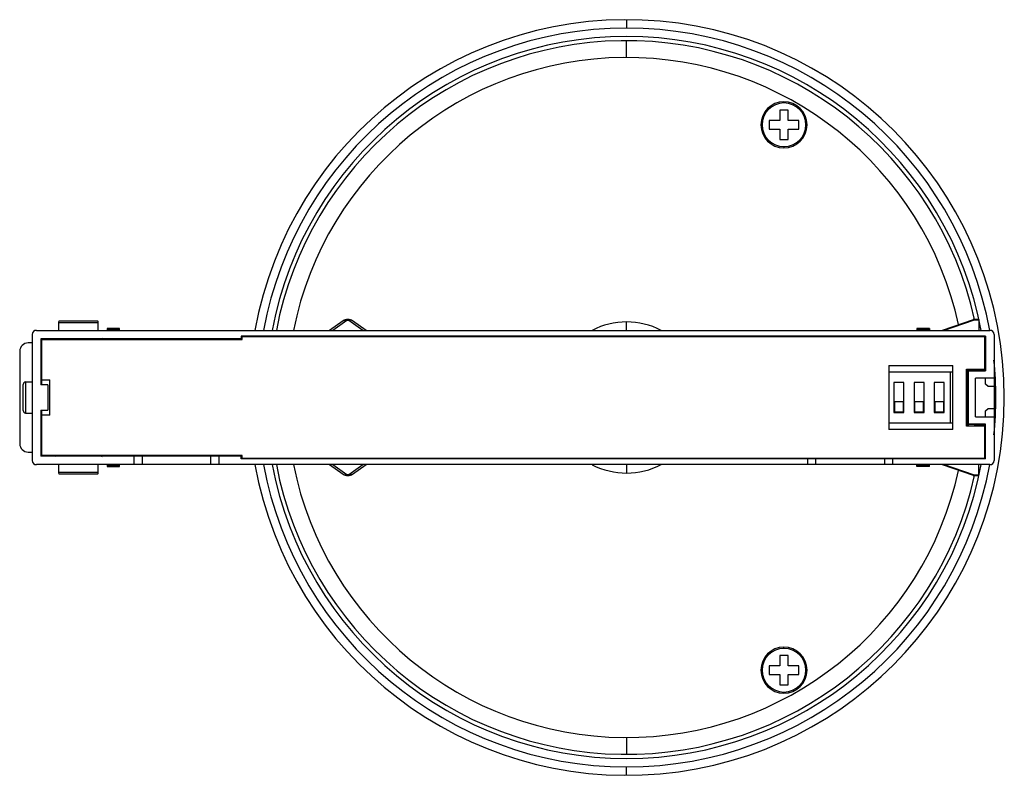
# Paper-space layout '_Posterior' of a CAD drawing. Header units: millimetres. Extents: x -87 to 31, y -45 to 45.
import ezdxf

# ---------------------------------------------------------------- set-up
doc = ezdxf.new("R2010")
doc.units = ezdxf.units.MM

psp = doc.layouts.new('_Posterior')

# ---------------------------------------------------------------- linework, layer by layer
at = {"color": 7, "linetype": 'Continuous', "lineweight": 25}
for p, q in [((-14.36, 45), (-14.36, 44)), ((-14.36, 40.5), (-14.36, 42.5)), ((4.39, 35.08), (4.39, 35.23)), ((4.89, 34.23), (3.89, 34.23)), ((3.89, 34.23), (3.89, 32.98)), ((4.89, 32.98), (4.89, 34.23)), ((3.89, 32.98), (2.64, 32.98)), ((2.64, 32.98), (2.64, 31.98)), ((6.14, 32.98), (4.89, 32.98)), ((6.14, 31.98), (6.14, 32.98)), ((2.64, 31.98), (3.89, 31.98)), ((3.89, 31.98), (3.89, 30.73)), ((4.89, 31.98), (6.14, 31.98)), ((4.89, 30.73), (4.89, 31.98)), ((3.89, 30.73), (4.89, 30.73)), ((4.39, 29.88), (4.39, 29.73)), ((-82.01, 8), (-82, 8.95)), ((-82, 8.95), (-77.39, 8.95)), ((-81.99, 9.15), (-77.4, 9.15)), ((-77.39, 8.95), (-77.38, 8)), ((-48.15, 9.12), (-49.78, 8)), ((-47.7, 9.16), (-49.38, 8)), ((-45.79, 8), (-47.47, 9.16)), ((-45.38, 8), (-47.01, 9.12)), ((-14.36, 8), (-14.36, 9)), ((26.94, 9.27), (23.22, 8)), ((23.4, 8), (27.1, 9.27)), ((27.1, 9.27), (27.1, 9.3)), ((27.24, 9.3), (27.1, 9.3)), ((27.1, 9.27), (27.61, 9.27)), ((27.52, 9.3), (27.24, 9.3)), ((27.62, 9.22), (27.62, 8)), ((-85.18, 7.5), (-85.18, -7.5)), ((-84.68, 8), (28.92, 8)), ((-76.27, 8.2), (-76.27, 8)), ((-74.77, 8.2), (-76.27, 8.2)), ((-76.27, 8.1), (-74.77, 8.1)), ((-74.77, 8), (-74.77, 8.2)), ((28.42, 7.3), (-60.28, 7.3)), ((-60.28, 7.3), (-60.28, 7)), ((-60.18, 6.9), (-60.18, 7.25)), ((-60.18, 7.25), (28.32, 7.25)), ((-36.64, 7.3), (-36.64, 7.25)), ((-36.62, 7.3), (-36.62, 7.25)), ((-36.24, 7.25), (-36.24, 7.3)), ((-36.22, 7.3), (-36.22, 7.25)), ((-33.08, 7.3), (-33.08, 7.25)), ((-30.08, 7.25), (-30.08, 7.3)), ((-26.07, 7.3), (-26.07, 7.25)), ((-26.04, 7.3), (-26.04, 7.25)), ((-25.36, 7.25), (-25.36, 7.3)), ((-3.36, 7.3), (-3.36, 7.25)), ((-2.67, 7.25), (-2.67, 7.3)), ((-2.64, 7.3), (-2.64, 7.25)), ((1.42, 7.3), (1.42, 7.25)), ((4.42, 7.25), (4.42, 7.3)), ((8.51, 7.25), (8.51, 7.3)), ((8.53, 7.3), (8.53, 7.25)), ((8.91, 7.25), (8.91, 7.3)), ((8.93, 7.3), (8.93, 7.25)), ((21.73, 8.2), (20.23, 8.2)), ((20.23, 8.2), (20.23, 8)), ((21.73, 8.1), (20.23, 8.1)), ((21.73, 8.2), (21.73, 8)), ((28.32, 3.39), (28.32, 7.25)), ((28.42, 7.3), (28.42, 3.16)), ((29.42, 7.5), (29.42, -7.5)), ((-85.18, 6.5), (-85.68, 6.5)), ((-84.18, 7), (-84.18, 1.5)), ((-60.18, 7), (-84.18, 7)), ((-84.07, 6.9), (-84.17, 7)), ((-84.08, 6.9), (-60.18, 6.9)), ((-84.08, 6.9), (-84.08, 1.5)), ((-82.47, 7.01), (-82.24, 6.9)), ((-82.02, 6.9), (-82.02, 7)), ((-80.29, 7), (-80.29, 6.9)), ((-79.09, 6.9), (-79.09, 7)), ((-77.37, 7), (-77.37, 6.9)), ((-76.87, 7.01), (-77.1, 6.9)), ((28.42, 7), (28.32, 7)), ((-86.68, 5.5), (-86.68, -5.5)), ((16.88, 3.8), (16.88, -3.8)), ((16.88, 3.8), (24.52, 3.8)), ((24.52, -3.8), (24.52, 3.8)), ((24.52, 3), (16.88, 3)), ((24.19, 3), (24.19, -3)), ((26.12, 3.39), (28.32, 3.39)), ((26.12, -3.41), (26.12, 3.39)), ((26.22, -3.3), (26.22, 3.39)), ((26.34, 3.39), (26.34, 3.18)), ((26.34, 3.18), (26.35, 3.16)), ((27.1, 3.18), (26.34, 3.18)), ((26.35, 3.16), (26.35, -3.16)), ((26.35, 3.16), (28.42, 3.16)), ((27.1, 3.39), (27.1, 3.18)), ((27.22, 3.3), (27.1, 3.18)), ((27.22, 3.39), (27.22, 3.3)), ((27.22, 3.3), (28.42, 3.3)), ((-86.27, -1.55), (-86.27, 1.55)), ((-85.97, 1.85), (-85.97, -1.85)), ((-85.97, 1.85), (-85.18, 1.85)), ((-84.18, 1.85), (-84.14, 1.85)), ((-83.33, 1.5), (-84.18, 1.5)), ((-84.08, 2.1), (-83.08, 2.1)), ((-83.33, 1.5), (-83.33, -1.5)), ((-83.08, -2.1), (-83.08, 2.1)), ((18.69, 1.8), (17.49, 1.8)), ((17.49, 1.8), (17.49, -1.8)), ((18.69, -1.8), (18.69, 1.8)), ((21.09, 1.8), (19.89, 1.8)), ((19.89, 1.8), (19.89, -1.8)), ((21.09, -1.8), (21.09, 1.8)), ((22.29, 1.8), (22.29, -1.8)), ((23.49, 1.8), (22.29, 1.8)), ((23.49, -1.8), (23.49, 1.8)), ((29.42, 2.3), (27.22, 2.3)), ((27.22, -2.3), (27.22, 2.3)), ((28.42, 1.6), (28.42, 2.3)), ((28.72, 1.3), (28.42, 1.6)), ((29.42, 1.3), (28.72, 1.3)), ((17.59, -1.7), (17.59, -0.5)), ((18.59, -0.5), (17.59, -0.5)), ((18.59, -0.5), (18.59, -1.7)), ((20.99, -0.5), (19.99, -0.5)), ((19.99, -1.7), (19.99, -0.5)), ((20.99, -0.5), (20.99, -1.7)), ((23.39, -0.5), (22.39, -0.5)), ((22.39, -1.7), (22.39, -0.5)), ((23.39, -0.5), (23.39, -1.7)), ((-85.97, -1.85), (-85.18, -1.85)), ((-84.18, -1.5), (-83.33, -1.5)), ((-84.18, -1.5), (-84.18, -7)), ((-84.18, -1.85), (-84.14, -1.85)), ((-84.08, -1.5), (-84.08, -6.9)), ((-83.08, -2.1), (-84.08, -2.1)), ((17.49, -1.8), (18.69, -1.8)), ((17.59, -1.7), (18.59, -1.7)), ((19.89, -1.8), (21.09, -1.8)), ((19.99, -1.7), (20.99, -1.7)), ((22.29, -1.8), (23.49, -1.8)), ((22.39, -1.7), (23.39, -1.7)), ((27.22, -2.3), (29.42, -2.3)), ((28.42, -1.6), (28.72, -1.3)), ((28.42, -2.3), (28.42, -1.6)), ((28.72, -1.3), (29.42, -1.3)), ((16.88, -3), (24.52, -3)), ((26.22, -3.3), (26.12, -3.3)), ((28.32, -3.41), (26.12, -3.41)), ((26.27, -3.41), (26.22, -3.3)), ((26.35, -3.16), (26.34, -3.18)), ((26.34, -3.18), (27.1, -3.18)), ((26.34, -3.18), (26.34, -3.41)), ((28.42, -3.16), (26.35, -3.16)), ((27.1, -3.18), (27.22, -3.3)), ((27.1, -3.18), (27.1, -3.41)), ((27.22, -3.3), (28.42, -3.3)), ((27.22, -3.3), (27.22, -3.41)), ((28.32, -7.25), (28.32, -3.41)), ((28.42, -7.3), (28.42, -3.16)), ((24.52, -3.8), (16.88, -3.8)), ((-85.68, -6.5), (-85.18, -6.5)), ((-60.18, -7), (-84.18, -7)), ((-84.17, -7), (-84.07, -6.9)), ((-60.18, -6.9), (-84.08, -6.9)), ((-82.24, -6.9), (-82.47, -7.01)), ((-82.02, -7), (-82.02, -6.9)), ((-80.29, -6.9), (-80.29, -7)), ((-79.09, -7), (-79.09, -6.9)), ((-77.37, -6.9), (-77.37, -7)), ((-77.1, -6.9), (-76.87, -7.01)), ((-73.1, -7), (-73.1, -8)), ((-73.09, -7), (-73.09, -8)), ((-72.09, -7), (-72.09, -8)), ((-63.92, -8), (-63.92, -7)), ((-62.92, -8), (-62.92, -7)), ((-60.28, -7.3), (-60.28, -7)), ((-60.18, -7.25), (-60.18, -6.9)), ((28.42, -7), (28.32, -7)), ((28.92, -8), (-84.68, -8)), ((-82, -8.95), (-82.01, -8)), ((-77.38, -8), (-77.39, -8.95)), ((-76.27, -8), (-76.27, -8.2)), ((-74.77, -8.1), (-76.27, -8.1)), ((-76.27, -8.2), (-74.77, -8.2)), ((-74.77, -8.2), (-74.77, -8)), ((28.42, -7.3), (-60.28, -7.3)), ((28.32, -7.25), (-60.18, -7.25)), ((-49.78, -8), (-48.15, -9.12)), ((-49.38, -8), (-47.7, -9.16)), ((-47.47, -9.16), (-45.79, -8)), ((-47.01, -9.12), (-45.38, -8)), ((-36.64, -7.3), (-36.64, -7.25)), ((-36.62, -7.25), (-36.62, -7.3)), ((-36.24, -7.3), (-36.24, -7.25)), ((-36.22, -7.3), (-36.22, -7.25)), ((-33.08, -7.25), (-33.08, -7.3)), ((-30.08, -7.3), (-30.08, -7.25)), ((-26.07, -7.3), (-26.07, -7.25)), ((-26.04, -7.25), (-26.04, -7.3)), ((-25.36, -7.3), (-25.36, -7.25)), ((-14.36, -8), (-14.36, -9)), ((-3.36, -7.25), (-3.36, -7.3)), ((-2.67, -7.3), (-2.67, -7.25)), ((-2.64, -7.25), (-2.64, -7.3)), ((1.42, -7.3), (1.42, -7.25)), ((4.42, -7.25), (4.42, -7.3)), ((7.18, -7.3), (7.18, -8)), ((8.18, -8), (8.18, -7.3)), ((8.51, -7.3), (8.51, -7.25)), ((8.53, -7.25), (8.53, -7.3)), ((8.91, -7.3), (8.91, -7.25)), ((8.93, -7.25), (8.93, -7.3)), ((16.35, -7.3), (16.35, -8)), ((17.35, -8), (17.35, -7.3)), ((20.23, -8.2), (20.23, -8)), ((21.73, -8.1), (20.23, -8.1)), ((21.73, -8.2), (20.23, -8.2)), ((21.73, -8.2), (21.73, -8)), ((23.22, -8), (26.94, -9.27)), ((27.1, -9.27), (23.4, -8)), ((27.62, -9.22), (27.62, -8)), ((-77.39, -8.95), (-82, -8.95)), ((-77.4, -9.15), (-81.99, -9.15)), ((27.61, -9.27), (27.1, -9.27)), ((27.1, -9.27), (27.1, -9.3)), ((27.1, -9.3), (27.3, -9.3)), ((27.3, -9.3), (27.52, -9.3)), ((4.39, -29.88), (4.39, -29.73)), ((4.89, -30.73), (3.89, -30.73)), ((3.89, -30.73), (3.89, -31.98)), ((4.89, -31.98), (4.89, -30.73)), ((3.89, -31.98), (2.64, -31.98)), ((2.64, -31.98), (2.64, -32.98)), ((6.14, -31.98), (4.89, -31.98)), ((6.14, -32.98), (6.14, -31.98)), ((2.64, -32.98), (3.89, -32.98)), ((3.89, -32.98), (3.89, -34.23)), ((4.89, -34.23), (4.89, -32.98)), ((4.89, -32.98), (6.14, -32.98)), ((3.89, -34.23), (4.89, -34.23)), ((4.39, -35.08), (4.39, -35.23)), ((-14.36, -40.5), (-14.36, -42.5)), ((-14.36, -45), (-14.36, -44))]:
    psp.add_line(p, q, dxfattribs=at)
for centre, radius, start, end in [((-14.36, 0), 45, 190.2403, 169.7597), ((-14.36, 0), 44, 10.4757, 169.5243), ((-14.36, 0), 43, 10.7222, 169.2778), ((-14.36, 0), 43, 10.7222, 169.2778), ((-14.36, 0), 42.5, 12.6399, 169.1502), ((-14.36, 0), 40.5, 12.3741, 168.6074), ((4.39, 32.48), 2.75, 90, 270), ((4.39, 32.48), 2.75, 270, 90), ((4.39, 32.48), 2.6, 90, 270), ((4.39, 32.48), 2.6, 270, 90), ((-47.27, 8.7), 0.493, 58.2936, 113.1864), ((-14.36, 0), 9, 62.734, 117.266), ((27.1, 8.8), 0.5, 90, 108.8861), ((27.01, 9.07), 0.212, 94.953, 108.8386), ((27.1, 8.79), 0.504, 96.3216, 102.8125), ((27.01, 9.05), 0.235, 80.9979, 94.8565), ((27.1, 8.79), 0.504, 89.9999, 96.3219), ((27.05, 9.29), 0.00753, 158.9344, 188.6302), ((27.27, 9.3), 0.225, 180.68, 183.6173), ((27, 9), 0.281, 69.3609, 80.9873), ((-84.68, 7.5), 0.5, 90, 180), ((28.92, 7.5), 0.5, 0, 90), ((-85.68, 5.5), 1, 90, 180), ((-14.36, 0), 44, 354.1993, 5.8007), ((-85.97, 1.55), 0.3, 90, 180), ((-85.97, -1.55), 0.3, 180, 270), ((-85.68, -5.5), 1, 180, 270), ((-84.68, -7.5), 0.5, 180, 270), ((-14.36, 0), 44, 190.4757, 349.5243), ((-14.36, 0), 43, 190.7222, 349.2778), ((-14.36, 0), 43, 190.7222, 349.2778), ((-14.36, 0), 42.5, 190.8498, 347.3601), ((-14.36, 0), 40.5, 191.3926, 347.6259), ((-14.36, 0), 9, 242.8453, 297.266), ((28.92, -7.5), 0.5, 270, 0), ((-47.89, -8.7), 0.493, 238.2936, 293.1864), ((27.01, -9.07), 0.212, 251.1614, 265.047), ((27.1, -8.8), 0.5, 251.1139, 270), ((27.01, -9.05), 0.235, 265.1435, 279.0021), ((27.1, -8.79), 0.504, 257.1875, 263.6784), ((27, -9), 0.281, 279.0127, 290.6391), ((27.27, -9.3), 0.225, 176.3827, 179.32), ((27.1, -8.79), 0.504, 263.6781, 270.0001), ((27.05, -9.29), 0.00753, 171.3698, 201.0656), ((4.39, -32.48), 2.75, 90, 270), ((4.39, -32.48), 2.6, 90, 270), ((4.39, -32.48), 2.75, 270, 90), ((4.39, -32.48), 2.6, 270, 90)]:
    psp.add_arc(centre, radius, start, end, dxfattribs=at)
for points, knots in [([(-82, 8.95), (-82, 9.01), (-82, 9.06), (-81.99, 9.13), (-81.99, 9.15), (-81.99, 9.15)], [0, 0, 0, 0, 0.5, 0.5, 1, 1, 1, 1]), ([(-77.4, 9.15), (-77.39, 9.15), (-77.39, 9.13), (-77.39, 9.06), (-77.39, 9.01), (-77.39, 8.95)], [0, 0, 0, 0, 0.5, 0.5, 1, 1, 1, 1]), ([(-47.01, 9.12), (-47.09, 9.17), (-47.17, 9.22), (-47.37, 9.28), (-47.47, 9.3), (-47.69, 9.3), (-47.8, 9.28), (-47.99, 9.22), (-48.07, 9.17), (-48.15, 9.12)], [0, 0, 0, 0, 0.25, 0.25, 0.5, 0.5, 0.75, 0.75, 1, 1, 1, 1]), ([(-48.15, 9.12), (-48.09, 9.16), (-48.02, 9.19), (-47.86, 9.2), (-47.78, 9.19), (-47.7, 9.16)], [0, 0, 0, 0, 0.5, 0.5, 1, 1, 1, 1]), ([(-47.47, 9.16), (-47.48, 9.17), (-47.5, 9.18), (-47.54, 9.19), (-47.56, 9.19), (-47.63, 9.19), (-47.67, 9.18), (-47.7, 9.16)], [0, 0, 0, 0, 0.25, 0.25, 0.5, 0.5, 1, 1, 1, 1]), ([(27.52, 9.3), (27.53, 9.3), (27.55, 9.3), (27.58, 9.29), (27.59, 9.28), (27.6, 9.27), (27.61, 9.27)], [0, 0, 0, 0, 0.26858, 0.523509, 0.766614, 1, 1, 1, 1]), ([(-81.99, -9.15), (-81.99, -9.15), (-81.99, -9.13), (-82, -9.06), (-82, -9.01), (-82, -8.95)], [0, 0, 0, 0, 0.5, 0.5, 1, 1, 1, 1]), ([(-77.39, -8.95), (-77.39, -9.01), (-77.39, -9.06), (-77.39, -9.13), (-77.39, -9.15), (-77.4, -9.15)], [0, 0, 0, 0, 0.5, 0.5, 1, 1, 1, 1]), ([(-48.15, -9.12), (-48.07, -9.17), (-47.99, -9.22), (-47.8, -9.28), (-47.69, -9.3), (-47.47, -9.3), (-47.37, -9.28), (-47.17, -9.22), (-47.09, -9.17), (-47.01, -9.12)], [0, 0, 0, 0, 0.25, 0.25, 0.5, 0.5, 0.75, 0.75, 1, 1, 1, 1]), ([(-47.7, -9.16), (-47.68, -9.17), (-47.67, -9.18), (-47.63, -9.19), (-47.6, -9.19), (-47.56, -9.19), (-47.54, -9.19), (-47.5, -9.18), (-47.48, -9.17), (-47.47, -9.16)], [0, 0, 0, 0, 0.25, 0.25, 0.5, 0.5, 0.75, 0.75, 1, 1, 1, 1]), ([(-47.01, -9.12), (-47.07, -9.16), (-47.14, -9.19), (-47.3, -9.2), (-47.39, -9.19), (-47.47, -9.16)], [0, 0, 0, 0, 0.5, 0.5, 1, 1, 1, 1]), ([(27.52, -9.3), (27.53, -9.3), (27.55, -9.3), (27.57, -9.29), (27.59, -9.28), (27.6, -9.27), (27.61, -9.27)], [0, 0, 0, 0, 0.257542, 0.50837, 0.754982, 1, 1, 1, 1])]:
    psp.add_open_spline(points, degree=3, knots=knots, dxfattribs=at)
for points in [[(27.61, 9.27), (27.61, 9.25), (27.62, 9.24), (27.62, 9.22)], [(27.61, -9.27), (27.61, -9.25), (27.62, -9.24), (27.62, -9.22)]]:
    psp.add_open_spline(points, degree=3, dxfattribs=at)

doc.saveas('drawing.dxf')
